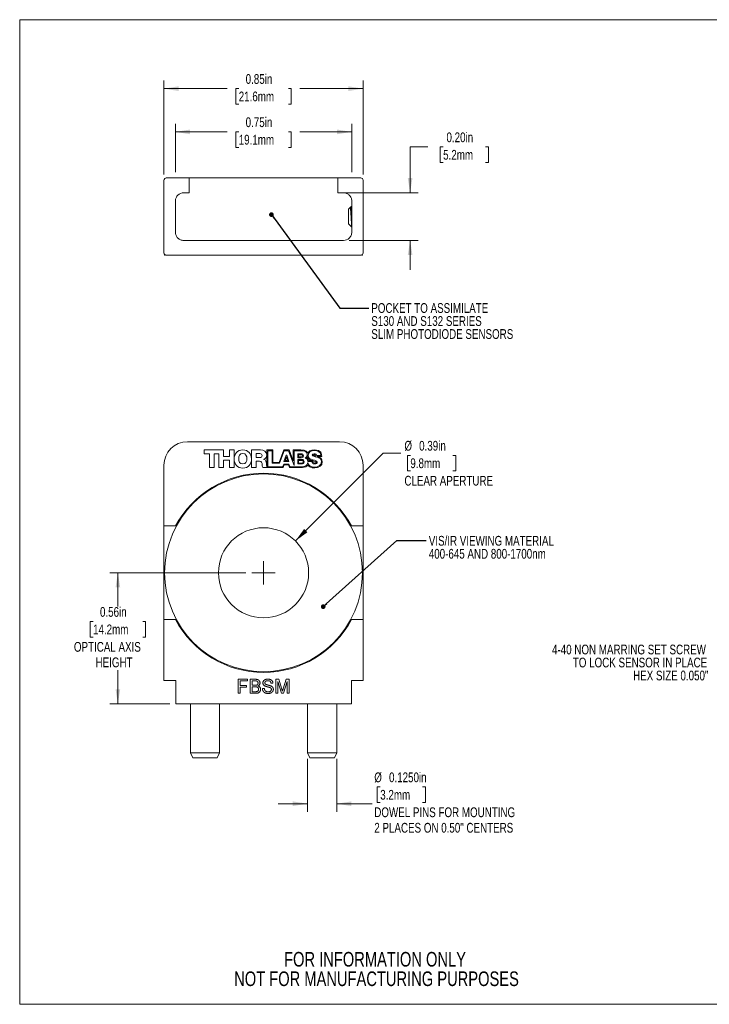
# Model space of a CAD drawing. Header units: inches. Extents: x 0.1 to 10.9, y 0 to 8.5.
# Tile 1 of 6: x 0.1 to 5.9, y 0 to 8.5. Entities that reach past the tile are written whole.
import ezdxf

# ---------------------------------------------------------------- set-up
doc = ezdxf.new("R2010")
doc.units = ezdxf.units.IN
doc.header["$MEASUREMENT"] = 0
doc.styles.add('SLDTEXTSTYLE0', font='TXT', dxfattribs={"width": 0.75})
doc.dimstyles.new('SLDDIMSTYLE0', dxfattribs={"dimtxt": 0.083333, "dimasz": 0.125, "dimexe": 0, "dimexo": 0.0625, "dimgap": 0.020833, "dimtad": 0, "dimtih": 1, "dimtoh": 1, "dimlfac": 0.5, "dimrnd": 1e-09, "dimdsep": 46, "dimtxsty": 'SLDTEXTSTYLE0', "dimsah": 1, "dimcen": 0, "dimadec": 0, "dimazin": 2, "dimtfac": 1, "dimtofl": 0, "dimtmove": 0, "dimatfit": 3, "dimfxl": 1, "dimfrac": 2, "dimtolj": 1, "dimtzin": 12, "dimarcsym": 0})
doc.dimstyles.new('SLDDIMSTYLE1', dxfattribs={"dimtxt": 0.083333, "dimasz": 0.125, "dimexe": 0, "dimexo": 0.0625, "dimgap": 0.020833, "dimtad": 0, "dimtih": 1, "dimtoh": 1, "dimlfac": 0.5, "dimrnd": 1e-09, "dimdsep": 46, "dimtxsty": 'SLDTEXTSTYLE0', "dimsah": 1, "dimcen": 0.09, "dimadec": 0, "dimazin": 2, "dimtfac": 1, "dimtofl": 0, "dimtmove": 0, "dimatfit": 3, "dimfxl": 1, "dimfrac": 2, "dimtolj": 1, "dimtzin": 12, "dimarcsym": 0})
doc.dimstyles.new('SLDDIMSTYLE2', dxfattribs={"dimtxt": 0.083333, "dimasz": 0.125, "dimexe": 0, "dimexo": 0.0625, "dimgap": 0.020833, "dimtad": 0, "dimtih": 1, "dimtoh": 1, "dimdec": 4, "dimlfac": 0.5, "dimrnd": 1e-09, "dimzin": 0, "dimdsep": 46, "dimtxsty": 'SLDTEXTSTYLE0', "dimsah": 1, "dimcen": 0.09, "dimadec": 0, "dimazin": 0, "dimtfac": 1, "dimtdec": 3, "dimtmove": 0, "dimatfit": 0, "dimfxl": 1, "dimfrac": 2, "dimtolj": 1, "dimtzin": 12, "dimarcsym": 0})
doc.dimstyles.new('SLDDIMSTYLE3', dxfattribs={"dimtxt": 0.18, "dimasz": 0.04, "dimexe": 0, "dimexo": 0.0625, "dimgap": 0, "dimtad": 0, "dimtih": 1, "dimtoh": 1, "dimdec": 0, "dimrnd": 1e-09, "dimzin": 0, "dimdsep": 46, "dimtxsty": 'Standard', "dimblk1": 'DOT', "dimblk2": 'DOT', "dimsah": 1, "dimcen": 0.09, "dimadec": 0, "dimazin": 0, "dimtfac": 0.04, "dimtdec": 0, "dimtofl": 0, "dimtmove": 0, "dimatfit": 3, "dimldrblk": 'DOT', "dimfxl": 1, "dimfrac": 2, "dimtolj": 1, "dimtzin": 0, "dimarcsym": 0})
doc.dimstyles.new('SLDDIMSTYLE4', dxfattribs={"dimtxt": 0.083333, "dimasz": 0.125, "dimexe": 0, "dimexo": 0.0625, "dimgap": 0.020833, "dimtad": 0, "dimtih": 1, "dimtoh": 1, "dimlfac": 0.5, "dimrnd": 1e-09, "dimzin": 0, "dimdsep": 46, "dimtxsty": 'SLDTEXTSTYLE0', "dimsah": 1, "dimcen": 0.09, "dimadec": 0, "dimazin": 0, "dimtfac": 1, "dimtmove": 0, "dimatfit": 0, "dimfxl": 1, "dimfrac": 2, "dimtolj": 1, "dimtzin": 12, "dimarcsym": 0})

# ---------------------------------------------------------------- blocks, each defined once
blk = doc.blocks.new('SW_NOTE_0_3')
at = {"color": 0, "linetype": 'Continuous', "lineweight": 0, "char_height": 0.125, "attachment_point": 2, "style": 'SLDTEXTSTYLE0'}
for s, insert in [('FOR INFORMATION ONLY', (0.9863, 0.1611)), ('NOT FOR MANUFACTURING PURPOSES', (0.9991, -0.0055))]:
    blk.add_mtext(s, dxfattribs=dict(at, insert=insert))
blk = doc.blocks.new('_D')
at = {"color": 7, "linetype": 'Continuous', "lineweight": 0}
for p, q in [((2.4162, 3.9957), (3.1655, 4.745)), ((3.1655, 4.745), (3.3155, 4.745)), ((3.3974, 4.7264), (3.3721, 4.7264)), ((3.3721, 4.7264), (3.3721, 4.594)), ((3.7596, 4.7264), (3.785, 4.7264)), ((3.785, 4.7264), (3.785, 4.594)), ((3.3721, 4.594), (3.3974, 4.594)), ((3.785, 4.594), (3.7596, 4.594))]:
    blk.add_line(p, q, dxfattribs=at)
at = {"color": 7, "linetype": 'Continuous', "lineweight": 18}
blk.add_solid([(2.4162, 3.9957), (2.5187, 4.0699), (2.4905, 4.0982)], dxfattribs=at)
at = {"color": 7, "linetype": 'Continuous', "lineweight": 18, "attachment_point": 1, "style": 'SLDTEXTSTYLE0'}
for s, insert, char_height in [('%%c', (3.3467, 4.8508), 0.08333), ('0.39in', (3.4725, 4.8508), 0.08333), ('9.8mm', (3.3974, 4.7014), 0.08333), ('CLEAR APERTURE', (3.3467, 4.5521), 0.083333)]:
    blk.add_mtext(s, dxfattribs=dict(at, insert=insert, char_height=char_height))
blk = doc.blocks.new('_D_1')
at = {"color": 7, "linetype": 'Continuous', "lineweight": 0}
for p, q in [((1.994, 3.7235), (0.8303, 3.7235)), ((0.9003, 3.7235), (0.9003, 3.4345)), ((0.6884, 3.3065), (0.663, 3.3065)), ((0.663, 3.3065), (0.663, 3.1741)), ((1.1122, 3.3065), (1.1375, 3.3065)), ((1.1375, 3.3065), (1.1375, 3.1741)), ((0.663, 3.1741), (0.6884, 3.1741)), ((1.1375, 3.1741), (1.1122, 3.1741)), ((0.9003, 2.6035), (0.9003, 2.8924)), ((1.344, 2.6035), (0.8303, 2.6035))]:
    blk.add_line(p, q, dxfattribs=at)
at = {"color": 7, "linetype": 'Continuous', "lineweight": 18}
for points in [[(0.9003, 3.7235), (0.8803, 3.5985), (0.9203, 3.5985)], [(0.9003, 2.6035), (0.9203, 2.7285), (0.8803, 2.7285)]]:
    blk.add_solid(points, dxfattribs=at)
at = {"color": 7, "linetype": 'Continuous', "lineweight": 18, "attachment_point": 1, "style": 'SLDTEXTSTYLE0'}
for s, insert, char_height in [('0.56in', (0.7476, 3.4308), 0.08333), ('14.2mm', (0.6884, 3.2815), 0.08333), ('OPTICAL AXIS', (0.525, 3.1322), 0.083333), ('HEIGHT', (0.7098, 2.9998), 0.08333)]:
    blk.add_mtext(s, dxfattribs=dict(at, insert=insert, char_height=char_height))
blk = doc.blocks.new('_D_2')
at = {"color": 7, "linetype": 'Continuous', "lineweight": 0}
for p, q in [((2.519, 2.1335), (2.519, 1.6798)), ((2.769, 2.1335), (2.769, 1.6798)), ((3.1404, 1.8928), (3.115, 1.8928)), ((3.115, 1.8928), (3.115, 1.7604)), ((3.5025, 1.8928), (3.5279, 1.8928)), ((3.5279, 1.8928), (3.5279, 1.7604)), ((2.519, 1.7498), (2.269, 1.7498)), ((2.769, 1.7498), (3.0728, 1.7498)), ((3.115, 1.7604), (3.1404, 1.7604)), ((3.5279, 1.7604), (3.5025, 1.7604))]:
    blk.add_line(p, q, dxfattribs=at)
at = {"color": 7, "linetype": 'Continuous', "lineweight": 18}
for points in [[(2.519, 1.7498), (2.394, 1.7698), (2.394, 1.7298)], [(2.769, 1.7498), (2.894, 1.7298), (2.894, 1.7698)]]:
    blk.add_solid(points, dxfattribs=at)
at = {"color": 7, "linetype": 'Continuous', "lineweight": 18, "attachment_point": 1, "style": 'SLDTEXTSTYLE0'}
for s, insert, char_height in [('%%c', (3.0897, 2.0171), 0.08333), ('0.1250in', (3.2154, 2.0171), 0.08333), ('3.2mm', (3.1404, 1.8678), 0.08333), ('DOWEL PINS FOR MOUNTING', (3.0897, 1.7185), 0.083333), ('2 PLACES ON 0.50" CENTERS', (3.0897, 1.5861), 0.083333)]:
    blk.add_mtext(s, dxfattribs=dict(at, insert=insert, char_height=char_height))
blk = doc.blocks.new('SW_NOTE_0_4')
at = {"color": 0, "linetype": 'Continuous', "lineweight": 0, "char_height": 0.083333, "attachment_point": 1, "style": 'SLDTEXTSTYLE0'}
for s, insert in [('VIS/IR VIEWING MATERIAL', (0.0219, 0.0402)), ('400-645 AND 800-1700nm', (0.0219, -0.0709))]:
    blk.add_mtext(s, dxfattribs=dict(at, insert=insert))
blk = doc.blocks.new('_Dot')
at = {"color": 0, "linetype": 'ByBlock', "lineweight": -2}
blk.add_line((-0.5, 0), (-1, 0), dxfattribs=at)
at = {"color": 0, "linetype": 'ByBlock', "const_width": 0.5}
blk.add_lwpolyline([(-0.25, 0, 1), (0.25, 0, 1)], format="xyb", close=True, dxfattribs=at)
blk = doc.blocks.new('SW_CENTERMARKSYMBOL_0')
at = {"color": 0, "linetype": 'Continuous', "lineweight": 18}
for q in [(0, 0.1), (-0.1, 0), (0, -0.1), (0.1, 0)]:
    blk.add_line((0, 0), q, dxfattribs=at)
blk = doc.blocks.new('_D_3')
at = {"color": 7, "linetype": 'Continuous', "lineweight": 0}
for p, q in [((1.294, 7.128), (1.294, 7.9312)), ((2.994, 7.128), (2.994, 7.9312)), ((1.294, 7.8612), (1.8338, 7.8612)), ((1.9321, 7.8612), (1.9067, 7.8612)), ((1.9067, 7.8612), (1.9067, 7.7288)), ((2.3559, 7.8612), (2.3812, 7.8612)), ((2.3812, 7.8612), (2.3812, 7.7288)), ((2.994, 7.8612), (2.4542, 7.8612)), ((1.9067, 7.7288), (1.9321, 7.7288)), ((2.3812, 7.7288), (2.3559, 7.7288))]:
    blk.add_line(p, q, dxfattribs=at)
at = {"color": 7, "linetype": 'Continuous', "lineweight": 18}
for points in [[(1.294, 7.8612), (1.419, 7.8412), (1.419, 7.8812)], [(2.994, 7.8612), (2.869, 7.8812), (2.869, 7.8412)]]:
    blk.add_solid(points, dxfattribs=at)
at = {"color": 7, "linetype": 'Continuous', "lineweight": 18, "char_height": 0.08333, "attachment_point": 1, "style": 'SLDTEXTSTYLE0'}
for s, insert in [('0.85in', (1.9913, 7.9855)), ('21.6mm', (1.9321, 7.8362))]:
    blk.add_mtext(s, dxfattribs=dict(at, insert=insert))
blk = doc.blocks.new('_D_4')
at = {"color": 7, "linetype": 'Continuous', "lineweight": 0}
for p, q in [((3.5455, 7.3627), (3.3955, 7.3627)), ((3.3955, 7.3627), (3.3955, 6.972)), ((3.6776, 7.3627), (3.6523, 7.3627)), ((3.6523, 7.3627), (3.6523, 7.2303)), ((4.0398, 7.3627), (4.0652, 7.3627)), ((4.0652, 7.3627), (4.0652, 7.2303)), ((3.6523, 7.2303), (3.6776, 7.2303)), ((4.0652, 7.2303), (4.0398, 7.2303)), ((2.829, 6.972), (3.4655, 6.972)), ((2.8761, 6.564), (3.4655, 6.564)), ((3.3955, 6.564), (3.3955, 6.314))]:
    blk.add_line(p, q, dxfattribs=at)
at = {"color": 7, "linetype": 'Continuous', "lineweight": 18}
for points in [[(3.3955, 6.972), (3.4155, 7.097), (3.3755, 7.097)], [(3.3955, 6.564), (3.3755, 6.439), (3.4155, 6.439)]]:
    blk.add_solid(points, dxfattribs=at)
at = {"color": 7, "linetype": 'Continuous', "lineweight": 18, "char_height": 0.08333, "attachment_point": 1, "style": 'SLDTEXTSTYLE0'}
for s, insert in [('0.20in', (3.706, 7.487)), ('5.2mm', (3.6776, 7.3377))]:
    blk.add_mtext(s, dxfattribs=dict(at, insert=insert))
blk = doc.blocks.new('_D_5')
at = {"color": 7, "linetype": 'Continuous', "lineweight": 0}
for p, q in [((1.391, 7.148), (1.391, 7.5617)), ((1.391, 7.4917), (1.8338, 7.4917)), ((1.9321, 7.4917), (1.9067, 7.4917)), ((1.9067, 7.4917), (1.9067, 7.3593)), ((2.3559, 7.4917), (2.3812, 7.4917)), ((2.3812, 7.4917), (2.3812, 7.3593)), ((2.897, 7.4917), (2.4542, 7.4917)), ((2.897, 7.148), (2.897, 7.5617)), ((1.9067, 7.3593), (1.9321, 7.3593)), ((2.3812, 7.3593), (2.3559, 7.3593))]:
    blk.add_line(p, q, dxfattribs=at)
at = {"color": 7, "linetype": 'Continuous', "lineweight": 18}
for points in [[(1.391, 7.4917), (1.516, 7.4717), (1.516, 7.5117)], [(2.897, 7.4917), (2.772, 7.5117), (2.772, 7.4717)]]:
    blk.add_solid(points, dxfattribs=at)
at = {"color": 7, "linetype": 'Continuous', "lineweight": 18, "char_height": 0.08333, "attachment_point": 1, "style": 'SLDTEXTSTYLE0'}
for s, insert in [('0.75in', (1.9913, 7.616)), ('19.1mm', (1.9321, 7.4667))]:
    blk.add_mtext(s, dxfattribs=dict(at, insert=insert))
blk = doc.blocks.new('SW_NOTE_0_5')
at = {"color": 0, "linetype": 'Continuous', "lineweight": 0, "char_height": 0.083333, "attachment_point": 1, "style": 'SLDTEXTSTYLE0'}
for s, insert in [('POCKET TO ASSIMILATE', (0.02, 0.0435)), ('S130 AND S132 SERIES', (0.02, -0.0676)), ('SLIM PHOTODIODE SENSORS', (0.02, -0.1787))]:
    blk.add_mtext(s, dxfattribs=dict(at, insert=insert))
blk = doc.blocks.new('SW_NOTE_0_6')
at = {"color": 0, "linetype": 'Continuous', "lineweight": 0, "char_height": 0.083333, "attachment_point": 3, "style": 'SLDTEXTSTYLE0'}
for s, insert in [('4-40 NON MARRING SET SCREW', (-0.0463, 0.2613)), ('TO LOCK SENSOR IN PLACE', (-0.0356, 0.1502)), ('HEX SIZE 0.050"', (-0.0252, 0.0391))]:
    blk.add_mtext(s, dxfattribs=dict(at, insert=insert))

msp = doc.modelspace()

# ---------------------------------------------------------------- linework, layer by layer
at = {"color": 7, "linetype": 'Continuous', "lineweight": 18}
for p, q in [((0.06218, 8.45061), (10.94446, 8.45061)), ((0.06218, 8.45061), (0.06218, 0.03556)), ((1.29397, 6.45801), (1.29397, 7.07801)), ((1.31397, 7.09801), (1.49397, 7.09801)), ((1.49397, 7.09801), (1.50897, 7.09801)), ((1.50897, 7.09801), (1.50897, 7.07801)), ((2.77897, 7.09801), (1.50897, 7.09801)), ((1.50897, 6.97201), (1.50897, 7.07801)), ((2.77897, 7.09801), (2.79397, 7.09801)), ((2.77897, 7.07801), (2.77897, 7.09801)), ((2.77897, 7.07801), (2.77897, 6.97201)), ((2.79397, 7.09801), (2.97397, 7.09801)), ((2.99397, 7.07801), (2.99397, 6.45801)), ((1.39097, 6.90114), (1.39097, 6.63487)), ((1.49397, 6.97201), (1.46183, 6.97201)), ((1.50897, 6.97201), (1.49397, 6.97201)), ((2.79397, 6.97201), (2.77897, 6.97201)), ((2.8261, 6.97201), (2.79397, 6.97201)), ((2.89697, 6.63487), (2.89697, 6.90114)), ((2.88648, 6.84751), (2.86897, 6.83001)), ((2.86897, 6.70601), (2.86897, 6.83001)), ((2.88813, 6.84741), (2.88649, 6.84741)), ((2.89242, 6.85216), (2.88899, 6.84641)), ((2.89697, 6.85801), (2.88938, 6.85042)), ((2.86897, 6.70601), (2.89697, 6.67801)), ((1.46183, 6.56401), (1.49397, 6.56401)), ((1.49397, 6.56401), (2.79397, 6.56401)), ((2.79397, 6.56401), (2.8261, 6.56401)), ((1.29897, 6.44478), (1.29897, 6.43901)), ((1.30772, 6.43901), (1.29897, 6.43901)), ((1.49397, 6.43801), (1.31397, 6.43801)), ((2.79397, 6.43801), (1.49397, 6.43801)), ((2.97397, 6.43801), (2.79397, 6.43801)), ((2.98897, 6.43901), (2.98021, 6.43901)), ((2.98897, 6.43901), (2.98897, 6.44478)), ((1.49397, 4.84346), (2.79397, 4.84346)), ((1.80206, 4.77302), (1.63797, 4.77302)), ((1.63797, 4.77302), (1.63797, 4.73941)), ((1.63797, 4.73941), (1.6829, 4.73941)), ((1.6829, 4.73941), (1.6829, 4.62346)), ((1.72213, 4.62346), (1.72213, 4.73985)), ((1.72213, 4.73985), (1.76283, 4.73985)), ((1.76283, 4.73985), (1.76283, 4.62346)), ((1.80206, 4.7184), (1.80206, 4.77302)), ((1.85374, 4.7184), (1.80206, 4.7184)), ((1.89297, 4.77302), (1.85374, 4.77302)), ((1.85374, 4.77302), (1.85374, 4.7184)), ((1.89297, 4.69665), (1.89297, 4.77302)), ((2.1182, 4.77302), (2.04142, 4.77302)), ((2.04142, 4.77302), (2.04142, 4.69839)), ((2.08066, 4.74188), (2.08066, 4.70805)), ((2.11188, 4.74188), (2.08066, 4.74188)), ((2.17324, 4.77302), (2.17315, 4.63004)), ((2.22421, 4.77302), (2.17324, 4.77302)), ((2.18113, 4.76559), (2.18113, 4.63022)), ((2.21645, 4.76559), (2.18113, 4.76559)), ((2.21645, 4.66084), (2.21645, 4.76559)), ((2.22421, 4.66615), (2.22421, 4.77302)), ((2.31656, 4.77302), (2.27622, 4.66615)), ((2.32083, 4.76559), (2.28141, 4.66084)), ((2.36289, 4.77302), (2.31656, 4.77302)), ((2.33628, 4.72993), (2.31858, 4.67575)), ((2.35671, 4.76559), (2.32083, 4.76559)), ((2.33867, 4.71566), (2.32808, 4.68297)), ((2.34179, 4.72993), (2.33628, 4.72993)), ((2.34891, 4.68297), (2.33867, 4.71566)), ((2.35891, 4.67575), (2.34179, 4.72993)), ((2.40452, 4.63939), (2.35671, 4.76559)), ((2.39751, 4.6796), (2.36289, 4.77302)), ((2.46372, 4.77302), (2.39751, 4.77302)), ((2.39751, 4.77302), (2.39751, 4.6796)), ((2.40452, 4.76559), (2.40452, 4.63939)), ((2.46792, 4.76559), (2.40452, 4.76559)), ((2.4367, 4.74006), (2.4367, 4.70727)), ((2.46813, 4.74006), (2.4367, 4.74006)), ((2.44358, 4.73287), (2.44358, 4.71394)), ((2.46552, 4.73287), (2.44358, 4.73287)), ((2.44358, 4.71394), (2.46552, 4.71394)), ((2.5989, 4.72494), (2.63422, 4.72494)), ((2.60046, 4.71795), (2.64178, 4.71766)), ((1.29397, 4.12346), (1.29397, 4.64346)), ((1.80206, 4.62346), (1.80206, 4.68523)), ((1.80206, 4.68523), (1.85374, 4.68523)), ((1.85374, 4.68523), (1.85374, 4.62346)), ((1.89314, 4.69665), (1.89297, 4.69665)), ((1.89297, 4.62346), (1.89297, 4.69637)), ((1.89297, 4.69637), (1.89314, 4.69637)), ((2.04142, 4.69839), (2.04131, 4.69839)), ((2.04133, 4.6981), (2.04142, 4.6981)), ((2.04142, 4.6981), (2.04142, 4.62346)), ((2.08066, 4.70805), (2.11356, 4.70805)), ((2.08066, 4.62346), (2.08066, 4.67809)), ((2.08066, 4.67809), (2.1104, 4.67809)), ((2.14731, 4.69278), (2.14731, 4.6932)), ((2.18113, 4.63022), (2.3064, 4.63022)), ((2.28141, 4.66084), (2.21645, 4.66084)), ((2.27622, 4.66615), (2.22421, 4.66615)), ((2.3064, 4.63022), (2.31669, 4.65305)), ((2.31155, 4.62346), (2.32047, 4.64557)), ((2.31669, 4.65305), (2.36047, 4.65305)), ((2.31858, 4.67575), (2.35891, 4.67575)), ((2.32047, 4.64557), (2.35684, 4.64557)), ((2.32808, 4.68297), (2.34891, 4.68297)), ((2.35684, 4.64557), (2.3654, 4.62346)), ((2.36047, 4.65305), (2.37056, 4.63003)), ((2.37056, 4.63003), (2.46964, 4.63003)), ((2.4367, 4.70727), (2.46813, 4.70727)), ((2.4367, 4.69159), (2.4367, 4.65381)), ((2.47161, 4.69159), (2.4367, 4.69159)), ((2.4367, 4.65381), (2.47161, 4.65381)), ((2.4434, 4.68456), (2.4434, 4.66025)), ((2.46961, 4.68456), (2.4434, 4.68456)), ((2.4434, 4.66025), (2.46961, 4.66025)), ((2.556, 4.67597), (2.52224, 4.67597)), ((2.52684, 4.68225), (2.561, 4.68225)), ((2.99397, 4.64346), (2.99397, 4.12346)), ((1.6829, 4.62346), (1.72213, 4.62346)), ((1.76283, 4.62346), (1.80206, 4.62346)), ((1.85374, 4.62346), (1.89297, 4.62346)), ((2.04142, 4.62346), (2.08066, 4.62346)), ((2.13676, 4.62346), (2.17315, 4.62346)), ((2.17315, 4.62346), (2.31155, 4.62346)), ((2.3654, 4.62346), (2.47741, 4.62346)), ((1.31397, 4.12346), (1.29397, 4.12346)), ((1.29397, 3.32346), (1.29397, 4.12346)), ((1.39284, 4.12346), (1.31397, 4.12346)), ((2.97397, 4.12346), (2.8951, 4.12346)), ((2.99397, 4.12346), (2.97397, 4.12346)), ((2.99397, 3.32346), (2.99397, 4.12346)), ((1.29397, 2.80346), (1.29397, 3.32346)), ((1.29397, 3.32346), (1.31397, 3.32346)), ((1.31397, 3.32346), (1.39284, 3.32346)), ((2.8951, 3.32346), (2.97397, 3.32346)), ((2.97397, 3.32346), (2.99397, 3.32346)), ((2.99397, 3.32346), (2.99397, 2.80346)), ((1.31397, 2.80346), (1.29397, 2.80346)), ((1.39397, 2.80346), (1.31397, 2.80346)), ((1.39397, 2.62346), (1.39397, 2.80346)), ((1.92781, 2.81346), (2.00781, 2.81346)), ((1.92781, 2.69346), (1.92781, 2.81346)), ((1.94474, 2.79962), (1.94474, 2.76115)), ((2.00781, 2.79962), (1.94474, 2.79962)), ((2.00781, 2.81346), (2.00781, 2.79962)), ((2.02935, 2.69346), (2.02935, 2.81346)), ((2.02935, 2.81346), (2.07428, 2.81346)), ((2.06914, 2.79962), (2.04628, 2.79962)), ((2.04628, 2.79962), (2.04628, 2.76269)), ((2.22474, 2.77962), (2.20781, 2.77962)), ((2.24781, 2.69346), (2.24781, 2.81346)), ((2.24781, 2.81346), (2.27322, 2.81346)), ((2.29659, 2.69346), (2.26474, 2.795)), ((2.26474, 2.795), (2.26474, 2.69346)), ((2.27322, 2.81346), (2.3001, 2.72926)), ((2.3114, 2.7307), (2.33796, 2.81346)), ((2.34628, 2.795), (2.31426, 2.69346)), ((2.33796, 2.81346), (2.3632, 2.81346)), ((2.34628, 2.69346), (2.34628, 2.795)), ((2.3632, 2.81346), (2.3632, 2.69346)), ((2.97397, 2.80346), (2.89397, 2.80346)), ((2.89397, 2.80346), (2.89397, 2.62346)), ((2.99397, 2.80346), (2.97397, 2.80346)), ((1.94474, 2.69346), (1.92781, 2.69346)), ((1.94474, 2.76115), (1.99858, 2.76115)), ((1.99858, 2.74731), (1.94474, 2.74731)), ((1.94474, 2.74731), (1.94474, 2.69346)), ((1.99858, 2.76115), (1.99858, 2.74731)), ((2.0744, 2.69346), (2.02935, 2.69346)), ((2.04628, 2.76269), (2.07101, 2.76269)), ((2.07272, 2.74885), (2.04628, 2.74885)), ((2.04628, 2.74885), (2.04628, 2.70731)), ((2.04628, 2.70731), (2.07467, 2.70731)), ((2.13397, 2.735), (2.15089, 2.735)), ((2.26474, 2.69346), (2.24781, 2.69346)), ((2.31426, 2.69346), (2.29659, 2.69346)), ((2.3632, 2.69346), (2.34628, 2.69346)), ((1.39397, 2.60346), (1.39397, 2.62346)), ((2.89397, 2.62346), (2.89397, 2.60346)), ((2.89397, 2.60346), (1.39397, 2.60346)), ((1.51897, 2.60346), (1.51897, 2.18346)), ((1.76897, 2.18346), (1.76897, 2.60346)), ((2.51897, 2.60346), (2.51897, 2.18346)), ((2.76897, 2.18346), (2.76897, 2.60346)), ((1.51897, 2.18346), (1.53897, 2.14346)), ((1.76897, 2.18346), (1.51897, 2.18346)), ((1.74897, 2.14346), (1.53897, 2.14346)), ((1.74897, 2.14346), (1.76897, 2.18346)), ((2.51897, 2.18346), (2.53897, 2.14346)), ((2.76897, 2.18346), (2.51897, 2.18346)), ((2.74897, 2.14346), (2.53897, 2.14346)), ((2.74897, 2.14346), (2.76897, 2.18346)), ((10.94446, 0.03556), (0.06218, 0.03556))]:
    msp.add_line(p, q, dxfattribs=at)
for radius in [0.845, 0.385]:
    msp.add_circle((2.14397, 3.72346), radius, dxfattribs=at)
for centre, radius, start, end in [((1.31397, 7.07801), 0.02, 90, 180), ((2.97397, 7.07801), 0.02, 0, 90), ((1.31397, 6.45801), 0.02, 180, 270), ((2.97397, 6.45801), 0.02, 270, 0), ((1.49397, 4.64346), 0.2, 90, 180), ((2.79397, 4.64346), 0.2, 0, 90), ((2.14397, 3.72346), 0.851, 28.036585, 151.963415), ((2.14397, 3.72346), 0.851, 208.036585, 331.963415)]:
    msp.add_arc(centre, radius, start, end, dxfattribs=at)
for points, knots in [([(1.39097, 6.90114), (1.39097, 6.91079), (1.39296, 6.92024), (1.40024, 6.9374), (1.40554, 6.94513), (1.42489, 6.96428), (1.44279, 6.97201), (1.46183, 6.97201)], [0, 0, 0, 0, 0.25, 0.25, 0.5, 0.5, 1, 1, 1, 1]), ([(2.8261, 6.97201), (2.83563, 6.97201), (2.84482, 6.9701), (2.86181, 6.96304), (2.8695, 6.95789), (2.8824, 6.94513), (2.8877, 6.93738), (2.89494, 6.92033), (2.89697, 6.9108), (2.89697, 6.90114)], [0, 0, 0, 0, 0.25, 0.25, 0.5, 0.5, 0.75, 0.75, 1, 1, 1, 1]), ([(2.88649, 6.83242), (2.88649, 6.83472), (2.88649, 6.83933), (2.88649, 6.844), (2.88649, 6.84675), (2.88649, 6.84706), (2.88649, 6.84718)], [0, 0, 0, 0, 0.276557, 0.5531141, 0.8368635, 1, 1, 1, 1]), ([(2.89697, 6.68677), (2.8968, 6.68812), (2.89634, 6.69177), (2.89556, 6.70023), (2.89469, 6.71144), (2.89387, 6.72441), (2.89306, 6.73829), (2.89217, 6.75293), (2.89127, 6.76743), (2.89036, 6.78178), (2.88949, 6.79529), (2.88866, 6.80802), (2.88792, 6.81832), (2.88718, 6.82651), (2.88672, 6.83044), (2.88649, 6.83242)], [0, 0, 0, 0, 0.0500539, 0.1344647, 0.2213233, 0.305734, 0.3927127, 0.4746285, 0.559078, 0.6385264, 0.7202788, 0.799727, 0.8815791, 0.9402713, 1, 1, 1, 1]), ([(2.88649, 6.83242), (2.88692, 6.82984), (2.88777, 6.82472), (2.88903, 6.81506), (2.8902, 6.80401), (2.89151, 6.79144), (2.89293, 6.77795), (2.89439, 6.76403), (2.89576, 6.75093), (2.89659, 6.74297), (2.89697, 6.73938)], [0, 0, 0, 0, 0.11914521, 0.23586928, 0.36217648, 0.49108805, 0.62342792, 0.75725156, 0.89047766, 1, 1, 1, 1]), ([(2.889, 6.84613), (2.88918, 6.84587), (2.88982, 6.845), (2.89098, 6.84105), (2.89244, 6.83444), (2.89388, 6.82572), (2.89524, 6.81545), (2.89619, 6.80643), (2.8968, 6.80067), (2.89697, 6.79902)], [0, 0, 0, 0, 0.0722059, 0.2462596, 0.4220051, 0.5967056, 0.7677214, 0.9335545, 1, 1, 1, 1]), ([(2.88939, 6.85041), (2.89031, 6.85112), (2.89215, 6.85255), (2.89472, 6.85244), (2.89633, 6.85097), (2.89697, 6.85039)], [0, 0, 0, 0, 0.3693802, 0.7483741, 1, 1, 1, 1]), ([(1.46183, 6.56401), (1.45231, 6.56401), (1.44311, 6.56591), (1.42613, 6.57297), (1.41843, 6.57812), (1.40554, 6.59088), (1.40024, 6.59863), (1.39299, 6.61568), (1.39097, 6.62521), (1.39097, 6.63487)], [0, 0, 0, 0, 0.25, 0.25, 0.5, 0.5, 0.75, 0.75, 1, 1, 1, 1]), ([(2.89697, 6.63487), (2.89697, 6.62522), (2.89498, 6.61577), (2.8877, 6.59861), (2.8824, 6.59088), (2.86305, 6.57173), (2.84514, 6.56401), (2.8261, 6.56401)], [0, 0, 0, 0, 0.25, 0.25, 0.5, 0.5, 1, 1, 1, 1]), ([(1.96724, 4.61817), (2.0147, 4.61826), (2.04142, 4.65297), (2.04134, 4.69646), (2.04134, 4.69701), (2.04134, 4.69755), (2.04133, 4.6981)], [0.9873727, 0.9873727, 0.9873727, 0.9873727, 1.9873727, 1.9873727, 1.9873727, 2, 2, 2, 2]), ([(2.09705, 2.78087), (2.09701, 2.78185), (2.09695, 2.78378), (2.09645, 2.78657), (2.09557, 2.78917), (2.09438, 2.79158), (2.09287, 2.79372), (2.09107, 2.79556), (2.08891, 2.79695), (2.0869, 2.79782), (2.08508, 2.79836), (2.08346, 2.79868), (2.08163, 2.79896), (2.07956, 2.7992), (2.07728, 2.79939), (2.07476, 2.79954), (2.07202, 2.7996), (2.07012, 2.79961), (2.06914, 2.79962)], [0, 0, 0, 0, 0.0760105, 0.1481357, 0.2177882, 0.2867679, 0.3540435, 0.4186108, 0.4836364, 0.5502296, 0.5869278, 0.6291578, 0.6772382, 0.7300426, 0.7888626, 0.8537505, 0.9241098, 1, 1, 1, 1]), ([(2.07428, 2.81346), (2.0754, 2.81346), (2.07757, 2.81345), (2.08074, 2.81324), (2.08375, 2.81296), (2.08659, 2.81259), (2.08927, 2.81205), (2.09176, 2.81141), (2.09409, 2.81066), (2.09694, 2.80953), (2.10023, 2.80778), (2.10374, 2.80517), (2.1068, 2.80204), (2.10932, 2.79845), (2.1114, 2.79461), (2.11287, 2.7906), (2.11381, 2.78651), (2.11392, 2.78374), (2.11397, 2.78236)], [0, 0, 0, 0, 0.058732, 0.1146029, 0.1676568, 0.2179667, 0.2657752, 0.3111707, 0.3537918, 0.3947449, 0.472806, 0.5491924, 0.6247801, 0.7026248, 0.7797414, 0.8540635, 0.9271553, 1, 1, 1, 1]), ([(2.08543, 2.76411), (2.08635, 2.76443), (2.08813, 2.76505), (2.0905, 2.76646), (2.09252, 2.76815), (2.09419, 2.77016), (2.09546, 2.77246), (2.09641, 2.77502), (2.09693, 2.77786), (2.09701, 2.77984), (2.09705, 2.78087)], [0, 0, 0, 0, 0.1323769, 0.2551949, 0.3737221, 0.4900113, 0.6078124, 0.7311098, 0.8599974, 1, 1, 1, 1]), ([(2.11397, 2.78236), (2.11391, 2.78107), (2.1138, 2.77851), (2.11291, 2.77474), (2.11151, 2.77107), (2.10953, 2.76756), (2.107, 2.76427), (2.10387, 2.76131), (2.10017, 2.75867), (2.09739, 2.75726), (2.09596, 2.75654)], [0, 0, 0, 0, 0.1158427, 0.2305685, 0.3473546, 0.4682527, 0.5923026, 0.7199702, 0.8556004, 1, 1, 1, 1]), ([(2.13858, 2.78214), (2.13864, 2.78363), (2.13875, 2.78659), (2.13976, 2.79093), (2.14137, 2.79511), (2.1432, 2.79842), (2.14498, 2.80093), (2.14646, 2.80274), (2.14812, 2.80441), (2.14991, 2.80597), (2.15186, 2.80739), (2.15392, 2.80873), (2.15617, 2.80988), (2.15933, 2.81135), (2.16355, 2.81281), (2.16888, 2.81409), (2.17448, 2.81484), (2.17829, 2.81495), (2.18024, 2.815)], [0, 0, 0, 0, 0.0749955, 0.1491654, 0.2236643, 0.300412, 0.3395705, 0.3789206, 0.4180957, 0.4582297, 0.4984267, 0.5397075, 0.582216, 0.6258238, 0.7154813, 0.8073841, 0.9016341, 1, 1, 1, 1]), ([(2.1563, 2.7562), (2.15489, 2.75697), (2.15216, 2.75844), (2.14849, 2.76107), (2.1454, 2.76399), (2.1429, 2.7672), (2.14094, 2.77064), (2.13962, 2.77431), (2.13871, 2.77815), (2.13863, 2.7808), (2.13858, 2.78214)], [0, 0, 0, 0, 0.14480524, 0.2795118, 0.40639392, 0.52750154, 0.64539329, 0.76188541, 0.87894207, 1, 1, 1, 1]), ([(2.18092, 2.80115), (2.17985, 2.80115), (2.17778, 2.80113), (2.1748, 2.80085), (2.17203, 2.80046), (2.16949, 2.79988), (2.16718, 2.79913), (2.16506, 2.79826), (2.16321, 2.79717), (2.16156, 2.79594), (2.16014, 2.79458), (2.15892, 2.79316), (2.15784, 2.7917), (2.15699, 2.79013), (2.15631, 2.78851), (2.15587, 2.7868), (2.15556, 2.78505), (2.15552, 2.78386), (2.15551, 2.78325)], [0, 0, 0, 0, 0.091511, 0.1771429, 0.2571085, 0.3311984, 0.4005923, 0.465625, 0.5269735, 0.5854431, 0.6413985, 0.6950442, 0.7467816, 0.7969589, 0.8475449, 0.8974385, 0.9476489, 1, 1, 1, 1]), ([(2.15551, 2.78325), (2.15555, 2.78221), (2.15564, 2.78021), (2.1565, 2.77736), (2.15784, 2.77477), (2.15915, 2.77336), (2.15981, 2.77264)], [0, 0, 0, 0, 0.2627412, 0.5099565, 0.7533267, 1, 1, 1, 1]), ([(2.18024, 2.815), (2.18238, 2.81495), (2.18653, 2.81486), (2.19257, 2.81406), (2.1982, 2.8127), (2.20261, 2.81118), (2.20588, 2.80964), (2.2082, 2.80844), (2.21035, 2.80705), (2.21236, 2.80554), (2.21423, 2.80392), (2.21593, 2.80215), (2.21753, 2.80029), (2.21941, 2.79762), (2.22143, 2.79408), (2.22318, 2.7895), (2.22439, 2.78466), (2.22462, 2.78131), (2.22474, 2.77962)], [0, 0, 0, 0, 0.10047506, 0.1956443, 0.28608338, 0.37298288, 0.41502567, 0.45605167, 0.49593875, 0.53556609, 0.57408711, 0.61251929, 0.65108096, 0.68951314, 0.76623746, 0.84235044, 0.91997449, 1, 1, 1, 1]), ([(2.20781, 2.77962), (2.20771, 2.78048), (2.2075, 2.78216), (2.20697, 2.78459), (2.20624, 2.78685), (2.20539, 2.78896), (2.20435, 2.79089), (2.20314, 2.79267), (2.20174, 2.79427), (2.20019, 2.79574), (2.19844, 2.79702), (2.19651, 2.79813), (2.19438, 2.79906), (2.19206, 2.79983), (2.18955, 2.80043), (2.18684, 2.80086), (2.18394, 2.80109), (2.18194, 2.80113), (2.18092, 2.80115)], [0, 0, 0, 0, 0.0671555, 0.1314033, 0.1927318, 0.2512527, 0.3077037, 0.3626989, 0.4177783, 0.4723044, 0.5278726, 0.58523, 0.6450566, 0.7079524, 0.7744343, 0.8449404, 0.9204036, 1, 1, 1, 1]), ([(2.07101, 2.76269), (2.07182, 2.7627), (2.07338, 2.7627), (2.07562, 2.76279), (2.07769, 2.76286), (2.07958, 2.76304), (2.0813, 2.76322), (2.08284, 2.76347), (2.08421, 2.76374), (2.08504, 2.76399), (2.08543, 2.76411)], [0, 0, 0, 0, 0.16698017, 0.32080663, 0.4631345, 0.59424805, 0.71236715, 0.81945495, 0.91575227, 1, 1, 1, 1]), ([(2.10166, 2.72808), (2.10163, 2.72917), (2.10156, 2.7313), (2.10095, 2.73438), (2.09994, 2.73724), (2.09851, 2.73983), (2.09676, 2.74216), (2.09464, 2.74414), (2.09217, 2.74571), (2.08934, 2.74694), (2.08603, 2.74782), (2.08216, 2.74841), (2.07765, 2.7488), (2.07443, 2.74883), (2.07272, 2.74885)], [0, 0, 0, 0, 0.0801399, 0.156281, 0.229406, 0.3017987, 0.3727429, 0.4426676, 0.513321, 0.5865477, 0.6683225, 0.7636766, 0.8740808, 1, 1, 1, 1]), ([(2.11858, 2.72784), (2.11854, 2.72647), (2.11846, 2.72377), (2.1178, 2.71979), (2.11669, 2.71596), (2.11515, 2.71234), (2.11332, 2.709), (2.11124, 2.70601), (2.10897, 2.70342), (2.10643, 2.70124), (2.10365, 2.69939), (2.10055, 2.69783), (2.09714, 2.69646), (2.09337, 2.69536), (2.08924, 2.69449), (2.08468, 2.69392), (2.07969, 2.69351), (2.07621, 2.69348), (2.0744, 2.69346)], [0, 0, 0, 0, 0.0642546, 0.1273604, 0.1894718, 0.2517208, 0.3120273, 0.3686747, 0.4226815, 0.4740604, 0.5257738, 0.5796221, 0.6373753, 0.6984004, 0.7643573, 0.8363148, 0.9146778, 1, 1, 1, 1]), ([(2.07467, 2.70731), (2.0758, 2.70732), (2.07787, 2.70735), (2.08071, 2.70742), (2.08301, 2.7076), (2.08435, 2.7078), (2.08493, 2.70789)], [0, 0, 0, 0, 0.3293955, 0.6051903, 0.8278866, 1, 1, 1, 1]), ([(2.08493, 2.70789), (2.08577, 2.70806), (2.08739, 2.7084), (2.08968, 2.70916), (2.09177, 2.71003), (2.09364, 2.71114), (2.09537, 2.71242), (2.09688, 2.71401), (2.09826, 2.71582), (2.09946, 2.7179), (2.10044, 2.72019), (2.10118, 2.72267), (2.10157, 2.72532), (2.10163, 2.72715), (2.10166, 2.72808)], [0, 0, 0, 0, 0.088971, 0.1722708, 0.250312, 0.3246552, 0.3978445, 0.4733009, 0.5518259, 0.6347495, 0.721766, 0.8103927, 0.9031752, 1, 1, 1, 1]), ([(2.09596, 2.75654), (2.09685, 2.75626), (2.09858, 2.75572), (2.10107, 2.75473), (2.10341, 2.7536), (2.1056, 2.75233), (2.10763, 2.7509), (2.10949, 2.74933), (2.1112, 2.74763), (2.11275, 2.74579), (2.1141, 2.74385), (2.11532, 2.74182), (2.11633, 2.7397), (2.11716, 2.73749), (2.1178, 2.7352), (2.11826, 2.73282), (2.11852, 2.73036), (2.11856, 2.72869), (2.11858, 2.72784)], [0, 0, 0, 0, 0.0704642, 0.137957, 0.2035786, 0.2676917, 0.3301859, 0.3915338, 0.4526638, 0.5131538, 0.5734536, 0.6329676, 0.6923319, 0.7514742, 0.8121874, 0.8729617, 0.9354203, 1, 1, 1, 1]), ([(2.18423, 2.69192), (2.18293, 2.69193), (2.18037, 2.69196), (2.17661, 2.69221), (2.173, 2.69258), (2.16956, 2.69313), (2.16629, 2.69386), (2.16317, 2.69472), (2.16021, 2.69572), (2.15741, 2.6969), (2.15478, 2.69827), (2.15228, 2.69974), (2.14993, 2.70141), (2.14775, 2.70325), (2.14567, 2.70521), (2.14377, 2.70737), (2.142, 2.70966), (2.1404, 2.7121), (2.13897, 2.71467), (2.13768, 2.71732), (2.1366, 2.72007), (2.13572, 2.7229), (2.13498, 2.7258), (2.13447, 2.72879), (2.13409, 2.73187), (2.13401, 2.73395), (2.13397, 2.735)], [0, 0, 0, 0, 0.0524926, 0.1028255, 0.1513973, 0.1980331, 0.2428759, 0.2859992, 0.3278487, 0.3683946, 0.407852, 0.4468376, 0.485166, 0.5233414, 0.5616022, 0.5999199, 0.6384964, 0.6777906, 0.71729, 0.7566052, 0.7960679, 0.8358862, 0.8757137, 0.9162635, 0.9577597, 1, 1, 1, 1]), ([(2.15089, 2.735), (2.15108, 2.73348), (2.15144, 2.73056), (2.15244, 2.72642), (2.15372, 2.72271), (2.15533, 2.71935), (2.15743, 2.71641), (2.15998, 2.71376), (2.16306, 2.71146), (2.16655, 2.70941), (2.17043, 2.7078), (2.17457, 2.70661), (2.17895, 2.70591), (2.18195, 2.70582), (2.18349, 2.70577)], [0, 0, 0, 0, 0.0937965, 0.1801881, 0.2603632, 0.3348467, 0.407093, 0.4814484, 0.5592709, 0.6422698, 0.7285859, 0.8159775, 0.9060351, 1, 1, 1, 1]), ([(2.1981, 2.74291), (2.19768, 2.74308), (2.19673, 2.74347), (2.19509, 2.74399), (2.19315, 2.74466), (2.19085, 2.74536), (2.18822, 2.74609), (2.18525, 2.74691), (2.18194, 2.74779), (2.1784, 2.74873), (2.17482, 2.74968), (2.1714, 2.75064), (2.16826, 2.7516), (2.16536, 2.75253), (2.16272, 2.75347), (2.16034, 2.75438), (2.15821, 2.75526), (2.15691, 2.7559), (2.1563, 2.7562)], [0, 0, 0, 0, 0.0312001, 0.0704867, 0.1172148, 0.1715755, 0.234122, 0.3039626, 0.3821556, 0.4676462, 0.5543354, 0.6350745, 0.7100367, 0.7790924, 0.8429656, 0.9010012, 0.9532463, 1, 1, 1, 1]), ([(2.15981, 2.77264), (2.16023, 2.77229), (2.16115, 2.7715), (2.16286, 2.77046), (2.16499, 2.76941), (2.16754, 2.76837), (2.17051, 2.76732), (2.1739, 2.76624), (2.17772, 2.76516), (2.18185, 2.76413), (2.18602, 2.76309), (2.18999, 2.76205), (2.19363, 2.76107), (2.19694, 2.76012), (2.19993, 2.75918), (2.20257, 2.75826), (2.20491, 2.75741), (2.20633, 2.75682), (2.207, 2.75654)], [0, 0, 0, 0, 0.0327432, 0.0724096, 0.1196115, 0.1746729, 0.2373451, 0.3083524, 0.38763, 0.4747836, 0.5633323, 0.6451362, 0.7202025, 0.7891342, 0.8514971, 0.9073306, 0.9569687, 1, 1, 1, 1]), ([(2.18349, 2.70577), (2.18484, 2.70579), (2.18749, 2.70584), (2.19132, 2.70643), (2.19492, 2.70727), (2.19822, 2.70853), (2.20123, 2.71006), (2.20383, 2.71191), (2.20606, 2.714), (2.2078, 2.71639), (2.20917, 2.71888), (2.21018, 2.72145), (2.21078, 2.72407), (2.21085, 2.72583), (2.21089, 2.72671)], [0, 0, 0, 0, 0.1055839, 0.2058681, 0.3009467, 0.3930019, 0.4809485, 0.5628739, 0.6414613, 0.7177416, 0.7917718, 0.8627164, 0.9317768, 1, 1, 1, 1]), ([(2.22781, 2.72752), (2.22775, 2.72596), (2.22763, 2.72284), (2.22656, 2.71825), (2.22488, 2.71381), (2.2229, 2.71028), (2.22104, 2.70758), (2.21947, 2.70564), (2.21774, 2.70385), (2.21587, 2.70215), (2.21386, 2.70057), (2.2117, 2.69912), (2.20939, 2.69778), (2.20611, 2.69614), (2.20174, 2.69442), (2.19618, 2.693), (2.19031, 2.69207), (2.18629, 2.69197), (2.18423, 2.69192)], [0, 0, 0, 0, 0.074816, 0.1485346, 0.2238723, 0.3012971, 0.3408936, 0.3803401, 0.4201266, 0.4599499, 0.5008312, 0.5419072, 0.5844388, 0.6280802, 0.7172667, 0.80786, 0.9019247, 1, 1, 1, 1]), ([(2.21089, 2.72671), (2.21085, 2.72757), (2.21077, 2.72927), (2.21026, 2.73174), (2.20927, 2.734), (2.208, 2.73614), (2.20623, 2.7381), (2.20399, 2.7399), (2.20124, 2.74154), (2.19919, 2.74244), (2.1981, 2.74291)], [0, 0, 0, 0, 0.1177675, 0.2301764, 0.339843, 0.4506253, 0.5669429, 0.6960213, 0.8394384, 1, 1, 1, 1]), ([(2.207, 2.75654), (2.20786, 2.75614), (2.20955, 2.75536), (2.21195, 2.75403), (2.21419, 2.75264), (2.21625, 2.75117), (2.21813, 2.74961), (2.21984, 2.74797), (2.22139, 2.74626), (2.22273, 2.74444), (2.22394, 2.74258), (2.22499, 2.74064), (2.22584, 2.73862), (2.22658, 2.73654), (2.22712, 2.73437), (2.22753, 2.73215), (2.22778, 2.72986), (2.2278, 2.72831), (2.22781, 2.72752)], [0, 0, 0, 0, 0.0749313, 0.1470776, 0.2163645, 0.2825027, 0.3466877, 0.4088356, 0.469262, 0.528432, 0.5870013, 0.6444164, 0.7021888, 0.7597672, 0.8184898, 0.8776328, 0.9380196, 1, 1, 1, 1]), ([(2.3001, 2.72926), (2.30039, 2.7283), (2.30096, 2.72646), (2.30181, 2.72379), (2.30258, 2.72132), (2.30328, 2.71902), (2.30393, 2.71692), (2.3045, 2.71499), (2.30504, 2.71326), (2.30536, 2.71216), (2.30551, 2.71164)], [0, 0, 0, 0, 0.16252552, 0.3143149, 0.45497849, 0.58451924, 0.7045671, 0.81349499, 0.91168126, 1, 1, 1, 1]), ([(2.30551, 2.71164), (2.30567, 2.7122), (2.30603, 2.71342), (2.30661, 2.71532), (2.30722, 2.71743), (2.30796, 2.7197), (2.30873, 2.72218), (2.30953, 2.72486), (2.31046, 2.72771), (2.31108, 2.72968), (2.3114, 2.7307)], [0, 0, 0, 0, 0.0892048, 0.1898335, 0.2992326, 0.4192609, 0.5492074, 0.6890744, 0.8395792, 1, 1, 1, 1])]:
    msp.add_open_spline(points, degree=3, knots=knots, dxfattribs=at)
for points in [[(1.96695, 4.77403), (1.9199, 4.77393), (1.89331, 4.73968), (1.89314, 4.69665)], [(1.967, 4.74271), (1.94169, 4.74271), (1.93199, 4.72045), (1.93199, 4.69818)], [(2.04131, 4.69839), (2.04028, 4.74076), (2.01355, 4.77412), (1.96695, 4.77403)], [(2.00201, 4.69818), (2.00201, 4.72045), (1.99232, 4.74271), (1.967, 4.74271)], [(2.1317, 4.7257), (2.1317, 4.73683), (2.12285, 4.74188), (2.11188, 4.74188)], [(2.11356, 4.70805), (2.12538, 4.70805), (2.1317, 4.71435), (2.1317, 4.7257)], [(2.17094, 4.7308), (2.17094, 4.76105), (2.14478, 4.77302), (2.1182, 4.77302)], [(2.14731, 4.6932), (2.16313, 4.69929), (2.17094, 4.71462), (2.17094, 4.7308)], [(2.52196, 4.74592), (2.51564, 4.75794), (2.51191, 4.77302), (2.46372, 4.77302)], [(2.4771, 4.72334), (2.4771, 4.73052), (2.47146, 4.73287), (2.46552, 4.73287)], [(2.46552, 4.71394), (2.4704, 4.71394), (2.4771, 4.71629), (2.4771, 4.72334)], [(2.51691, 4.73175), (2.51691, 4.75992), (2.49127, 4.76597), (2.46792, 4.76559)], [(2.48472, 4.72355), (2.48472, 4.73599), (2.47665, 4.74006), (2.46813, 4.74006)], [(2.46813, 4.70727), (2.47512, 4.70727), (2.48472, 4.71135), (2.48472, 4.72355)], [(2.49906, 4.70452), (2.50969, 4.70982), (2.51691, 4.71964), (2.51691, 4.73175)], [(2.52079, 4.71723), (2.51938, 4.71163), (2.51518, 4.70836), (2.51239, 4.7051)], [(2.55436, 4.68412), (2.53571, 4.68924), (2.52079, 4.70137), (2.52079, 4.71723)], [(2.57937, 4.77445), (2.54549, 4.77445), (2.5287, 4.75794), (2.52196, 4.74592)], [(2.57991, 4.76843), (2.55448, 4.76843), (2.52467, 4.75689), (2.52467, 4.7274)], [(2.52467, 4.7274), (2.52467, 4.70263), (2.54498, 4.69393), (2.56435, 4.68845)], [(2.55999, 4.72967), (2.55999, 4.73855), (2.56948, 4.7412), (2.57706, 4.7412)], [(2.59928, 4.71189), (2.57953, 4.71737), (2.55999, 4.71927), (2.55999, 4.72967)], [(2.57974, 4.73223), (2.57582, 4.73234), (2.56761, 4.73115), (2.56761, 4.72937)], [(2.56761, 4.72937), (2.56761, 4.72537), (2.5727, 4.72455), (2.59151, 4.71981)], [(2.57706, 4.7412), (2.58789, 4.7412), (2.59947, 4.73723), (2.5989, 4.72494)], [(2.64178, 4.71766), (2.64178, 4.73947), (2.63749, 4.77445), (2.57937, 4.77445)], [(2.59115, 4.72545), (2.59036, 4.73034), (2.58783, 4.73199), (2.57974, 4.73223)], [(2.63422, 4.72494), (2.63402, 4.75538), (2.60687, 4.76843), (2.57991, 4.76843)], [(2.59151, 4.71981), (2.5915, 4.72233), (2.59147, 4.72352), (2.59115, 4.72545)], [(2.60149, 4.71768), (2.60113, 4.71778), (2.60082, 4.71786), (2.60046, 4.71795)], [(2.64562, 4.67045), (2.64562, 4.70004), (2.6286, 4.71055), (2.60149, 4.71768)], [(1.89314, 4.69637), (1.8931, 4.65292), (1.91982, 4.61826), (1.96724, 4.61817)], [(1.93199, 4.69818), (1.93199, 4.67591), (1.94169, 4.65364), (1.967, 4.65364)], [(1.967, 4.65364), (1.99232, 4.65364), (2.00201, 4.67591), (2.00201, 4.69818)], [(2.1104, 4.67809), (2.12875, 4.67809), (2.13128, 4.66254), (2.13234, 4.64741)], [(2.13234, 4.64741), (2.13276, 4.64321), (2.13339, 4.62851), (2.13676, 4.62346)], [(2.16925, 4.65685), (2.16799, 4.67113), (2.16334, 4.68899), (2.14731, 4.69278)], [(2.17315, 4.63004), (2.17052, 4.63877), (2.1697, 4.65217), (2.16925, 4.65685)], [(2.48345, 4.67231), (2.48345, 4.68154), (2.47672, 4.68456), (2.46961, 4.68456)], [(2.46961, 4.66025), (2.47544, 4.66025), (2.48345, 4.66326), (2.48345, 4.67231)], [(2.46964, 4.63003), (2.49619, 4.63003), (2.51824, 4.63906), (2.52184, 4.66486)], [(2.49003, 4.67257), (2.49003, 4.6869), (2.48107, 4.69159), (2.47161, 4.69159)], [(2.47161, 4.65381), (2.47938, 4.65381), (2.49003, 4.6585), (2.49003, 4.67257)], [(2.47741, 4.62346), (2.4974, 4.62382), (2.51604, 4.63328), (2.52171, 4.64723)], [(2.52224, 4.67597), (2.52102, 4.68971), (2.51241, 4.70067), (2.49906, 4.70452)], [(2.51239, 4.7051), (2.51799, 4.70137), (2.52684, 4.69251), (2.52684, 4.68225)], [(2.52171, 4.64723), (2.52709, 4.63328), (2.54586, 4.61927), (2.58223, 4.61927)], [(2.52184, 4.66486), (2.5273, 4.63844), (2.55199, 4.62601), (2.57953, 4.62601)], [(2.561, 4.68225), (2.55877, 4.68289), (2.55654, 4.68351), (2.55436, 4.68412)], [(2.58162, 4.65498), (2.56663, 4.65498), (2.55675, 4.66008), (2.556, 4.67597)], [(2.56192, 4.68198), (2.56193, 4.67387), (2.56209, 4.66659), (2.5753, 4.66298)], [(2.59439, 4.668), (2.59526, 4.67148), (2.57854, 4.67719), (2.56192, 4.68198)], [(2.56435, 4.68845), (2.58391, 4.68296), (2.60327, 4.68069), (2.60327, 4.66879)], [(2.5753, 4.66298), (2.5879, 4.65954), (2.59274, 4.66137), (2.59439, 4.668)], [(2.57953, 4.62601), (2.60934, 4.62601), (2.63858, 4.63872), (2.63858, 4.67294)], [(2.60327, 4.66879), (2.60327, 4.65876), (2.59225, 4.65498), (2.58162, 4.65498)], [(2.58223, 4.61927), (2.61861, 4.61927), (2.64562, 4.64135), (2.64562, 4.67045)], [(2.63858, 4.67294), (2.63858, 4.69733), (2.61884, 4.70641), (2.59928, 4.71189)]]:
    msp.add_open_spline(points, degree=3, dxfattribs=at)

# ---------------------------------------------------------------- block references
at = {"color": 7, "linetype": 'Continuous', "lineweight": 0}
for name, p in [('SW_NOTE_0_5', (3.0441, 5.98448)), ('SW_NOTE_0_4', (3.5331, 3.99851)), ('SW_CENTERMARKSYMBOL_0', (2.14397, 3.72346)), ('SW_NOTE_0_6', (5.96761, 2.84817)), ('SW_NOTE_0_3', (2.10965, 0.32196))]:
    msp.add_blockref(name, p, dxfattribs=at)

# ---------------------------------------------------------------- dimensions: what is measured, and where the dimension line sits
at = {"color": 7, "linetype": 'Continuous', "lineweight": 18}
for base, p1, p2, picture, middle in [((1.29397, 7.86119), (2.99397, 7.07801), (1.29397, 7.07801), '_D_3', (2.14397, 7.86119)), ((1.39097, 7.49171), (2.89697, 7.09801), (1.39097, 7.09801), '_D_5', (2.14397, 7.49171))]:
    dim = msp.add_linear_dim(base=base, p1=p1, p2=p2, dimstyle='SLDDIMSTYLE1', dxfattribs=at)
    dim.commit()
    dim.dimension.update_dxf_attribs({"geometry": picture, "text_midpoint": middle, "dimtype": 160})
dim = msp.add_linear_dim(base=(3.39554, 6.97201), p1=(2.8261, 6.56401), p2=(2.77897, 6.97201), angle=90, dimstyle='SLDDIMSTYLE4', dxfattribs=at)
dim.commit()
dim.dimension.update_dxf_attribs({"geometry": '_D_4', "text_midpoint": (3.39554, 7.36273), "dimtype": 160})
dim = msp.add_diameter_dim_2p(p1=(1.87173, 3.45123), p2=(2.4162, 3.9957), text='<>\\PCLEAR APERTURE', dimstyle='SLDDIMSTYLE0', dxfattribs=at)
dim.commit()
dim.dimension.update_dxf_attribs({"geometry": '_D', "text_midpoint": (3.79858, 4.78826), "dimtype": 163})
dim = msp.add_linear_dim(base=(0.90027, 3.72346), p1=(1.39397, 2.60346), p2=(2.04397, 3.72346), angle=90, text='<>\\POPTICAL AXIS \\PHEIGHT', dimstyle='SLDDIMSTYLE1', dxfattribs=at)
dim.commit()
dim.dimension.update_dxf_attribs({"geometry": '_D_1', "text_midpoint": (0.90027, 3.16346), "dimtype": 160})
dim = msp.add_linear_dim(base=(2.51897, 1.74976), p1=(2.76897, 2.18346), p2=(2.51897, 2.18346), text='%%c<>\\PDOWEL PINS FOR MOUNTING\\P2 PLACES ON 0.50" CENTERS', dimstyle='SLDDIMSTYLE2', dxfattribs=at)
dim.commit()
dim.dimension.update_dxf_attribs({"geometry": '_D_2', "text_midpoint": (3.86011, 1.74976), "dimtype": 160})

# ---------------------------------------------------------------- leaders
at = {"color": 7, "linetype": 'Continuous', "lineweight": 0}
for points in [[(2.2112, 6.78483), (2.7941, 5.98448), (3.0441, 5.98448)], [(2.65346, 3.43413), (3.2831, 3.99851), (3.5331, 3.99851)]]:
    msp.add_leader(points, dimstyle='SLDDIMSTYLE3', dxfattribs=at)

doc.saveas('drawing.dxf')
